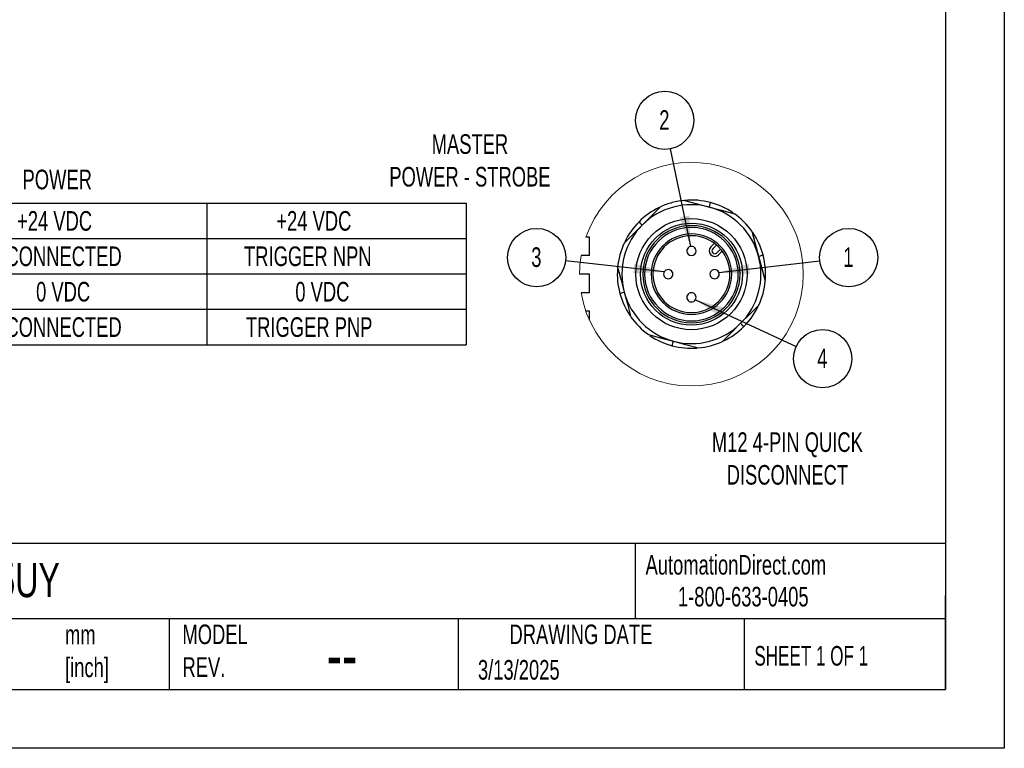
# Model space of a CAD drawing. Header units: millimetres. Extents: x 0 to 559, y 0 to 432.
# Tile 6 of 8: x 346 to 559, y 0 to 157. Entities that reach past the tile are written whole.
import ezdxf

# ---------------------------------------------------------------- set-up
doc = ezdxf.new("R2010")
doc.units = ezdxf.units.MM
doc.header["$LTSCALE"] = 2
doc.layers.add('DIMENSIONS', color=140, linetype='Continuous', lineweight=25)
doc.layers.add('TEXT', color=140, linetype='Continuous', lineweight=25)
doc.styles.add('SLDTEXTSTYLE0', font='TXT', dxfattribs={"width": 0.7})
doc.styles.add('SLDTEXTSTYLE1', font='TXT', dxfattribs={"width": 0.65})
doc.dimstyles.new('SLDDIMSTYLE6', dxfattribs={"dimtxt": 0.18, "dimasz": 6.604, "dimexe": 0, "dimexo": 0.0625, "dimgap": 0, "dimtad": 0, "dimtih": 1, "dimtoh": 1, "dimdec": 0, "dimrnd": 1e-09, "dimzin": 0, "dimdsep": 46, "dimtxsty": 'Standard', "dimsah": 1, "dimcen": 0.09, "dimadec": 0, "dimazin": 0, "dimtfac": 6.604, "dimtdec": 0, "dimtofl": 0, "dimtmove": 0, "dimatfit": 3, "dimfxl": 0, "dimfrac": 2, "dimtolj": 1, "dimtzin": 0, "dimarcsym": 0})

# ---------------------------------------------------------------- blocks, each defined once
blk = doc.blocks.new('SW_TABLEANNOTATION_0')
at = {"layer": 'DIMENSIONS', "color": 0}
for p, q in [((0, 0), (0, -7.64)), ((0, 0), (55.94, 0)), ((55.94, 0), (55.94, -7.64)), ((55.94, 0), (111.87, 0)), ((111.87, 0), (111.87, -7.64)), ((111.87, 0), (167.81, 0)), ((167.81, 0), (167.81, -7.64)), ((0, -7.64), (0, -15.29)), ((0, -7.64), (55.94, -7.64)), ((55.94, -7.64), (55.94, -15.29)), ((55.94, -7.64), (111.87, -7.64)), ((111.87, -7.64), (111.87, -15.29)), ((111.87, -7.64), (167.81, -7.64)), ((167.81, -7.64), (167.81, -15.29)), ((0, -15.29), (0, -22.93)), ((0, -15.29), (55.94, -15.29)), ((55.94, -15.29), (55.94, -22.93)), ((55.94, -15.29), (111.87, -15.29)), ((111.87, -15.29), (111.87, -22.93)), ((111.87, -15.29), (167.81, -15.29)), ((167.81, -15.29), (167.81, -22.93)), ((0, -22.93), (0, -30.58)), ((0, -22.93), (55.94, -22.93)), ((55.94, -22.93), (55.94, -30.58)), ((55.94, -22.93), (111.87, -22.93)), ((111.87, -22.93), (111.87, -30.58)), ((111.87, -22.93), (167.81, -22.93)), ((167.81, -22.93), (167.81, -30.58)), ((0, -30.58), (55.94, -30.58)), ((55.94, -30.58), (111.87, -30.58)), ((111.87, -30.58), (167.81, -30.58))]:
    blk.add_line(p, q, dxfattribs=at)
at = {"layer": 'DIMENSIONS', "color": 0, "attachment_point": 1, "style": 'SLDTEXTSTYLE0'}
for s, insert, char_height in [('PIN-1 (BROWN)', (1, -1.72), 4.2333), ('+24 VDC', (70.94, -1.72), 4.233), ('+24 VDC', (126.88, -1.72), 4.233), ('PIN-2 (WHITE)', (1, -9.36), 4.2333), ('NOT CONNECTED', (58.96, -9.36), 4.2333), ('TRIGGER NPN', (119.91, -9.36), 4.2333), ('PIN-3 ( BLUE)', (1, -17.01), 4.2333), ('0 VDC', (75.04, -17.01), 4.233), ('0 VDC', (130.98, -17.01), 4.233), ('PIN-4 (BLACK)', (1, -24.65), 4.2333), ('NOT CONNECTED', (58.96, -24.65), 4.2333), ('TRIGGER PNP', (120.32, -24.65), 4.2333)]:
    blk.add_mtext(s, dxfattribs=dict(at, insert=insert, char_height=char_height))
blk = doc.blocks.new('SW_NOTE_0')
at = {"layer": 'DIMENSIONS', "color": 0}
blk.add_circle((6.25, 0.72), 6.29, dxfattribs=at)
at = {"layer": 'DIMENSIONS', "color": 0, "insert": (6.17, 2.92), "char_height": 4.23, "attachment_point": 2, "style": 'SLDTEXTSTYLE0'}
blk.add_mtext('1', dxfattribs=at)
blk = doc.blocks.new('SW_NOTE_0_1')
at = {"layer": 'DIMENSIONS', "color": 0}
blk.add_circle((5.7, -2.65), 6.29, dxfattribs=at)
at = {"layer": 'DIMENSIONS', "color": 0, "insert": (5.63, -0.45), "char_height": 4.23, "attachment_point": 2, "style": 'SLDTEXTSTYLE0'}
blk.add_mtext('4', dxfattribs=at)
blk = doc.blocks.new('SW_NOTE_0_2')
at = {"layer": 'DIMENSIONS', "color": 0}
blk.add_circle((-6.25, 0.7), 6.29, dxfattribs=at)
at = {"layer": 'DIMENSIONS', "color": 0, "insert": (-6.32, 2.9), "char_height": 4.23, "attachment_point": 2, "style": 'SLDTEXTSTYLE0'}
blk.add_mtext('3', dxfattribs=at)
blk = doc.blocks.new('SW_NOTE_0_3')
at = {"layer": 'DIMENSIONS', "color": 0}
blk.add_circle((-1.27, 6.16), 6.29, dxfattribs=at)
at = {"layer": 'DIMENSIONS', "color": 0, "insert": (-1.35, 8.36), "char_height": 4.23, "attachment_point": 2, "style": 'SLDTEXTSTYLE0'}
blk.add_mtext('2', dxfattribs=at)

msp = doc.modelspace()

# ---------------------------------------------------------------- linework, layer by layer
at = {"color": 7, "linetype": 'Continuous'}
for p, q in [((558.8, 431.81), (558.8, 0.01)), ((558.8, 0.01), (0, 0.01))]:
    msp.add_line(p, q, dxfattribs=at)
for p, q in [((469.3, 110.38), (468.52, 110.38)), ((469.3, 106.38), (469.3, 110.38)), ((495.47, 108.25), (496.26, 109.04)), ((496.73, 108.66), (495.9, 107.83)), ((469.3, 106.38), (467.49, 106.38)), ((496.75, 106.98), (497.58, 107.81)), ((497.96, 107.34), (497.17, 106.55)), ((469.3, 102.38), (467.16, 102.38)), ((469.3, 98.38), (469.3, 102.38)), ((469.3, 98.38), (467.49, 98.38)), ((469.3, 94.38), (468.52, 94.38)), ((469.3, 92.44), (469.3, 94.38))]:
    msp.add_line(p, q)
at = {"flags": 128}
for points in [[(480.69, 112.99), (482.62, 114.92), (484.63, 116.93)], [(489.8, 118.31), (492.55, 117.58), (495.18, 116.87)], [(495.18, 116.87), (495.29, 117.26), (495.37, 117.57), (495.42, 117.77), (495.44, 117.84)], [(495.18, 116.87), (497.81, 116.17), (500.56, 115.43)], [(476.76, 109.05), (478.77, 111.06), (480.69, 112.99)], [(480.69, 112.99), (480.41, 113.28), (480.18, 113.5), (480.04, 113.65), (479.99, 113.7)], [(504.35, 111.64), (505.08, 108.9), (505.79, 106.27)], [(505.79, 106.27), (506.18, 106.37), (506.49, 106.45), (506.69, 106.51), (506.76, 106.52)], [(505.79, 106.27), (506.49, 103.63), (507.23, 100.89)], [(475.37, 103.88), (476.12, 101.06), (476.81, 98.5)], [(475.85, 98.24), (475.91, 98.26), (476.11, 98.31), (476.42, 98.4), (476.81, 98.5)], [(476.81, 98.5), (477.5, 95.94), (478.25, 93.12)], [(505.84, 95.71), (503.83, 93.7), (501.91, 91.78)], [(501.91, 91.78), (499.98, 89.85), (497.97, 87.84)], [(502.61, 91.07), (502.56, 91.12), (502.42, 91.26), (502.19, 91.49), (501.91, 91.78)], [(482.04, 89.34), (484.85, 88.58), (487.42, 87.89)], [(487.16, 86.93), (487.18, 87), (487.23, 87.19), (487.31, 87.5), (487.42, 87.89)], [(487.42, 87.89), (489.98, 87.21), (492.8, 86.45)]]:
    msp.add_lwpolyline(points, dxfattribs=at)
for radius in [12, 10.99]:
    msp.add_circle((491.3, 102.38), radius)
at = {"color": 7, "linetype": 'Continuous', "lineweight": 18}
for start, end in [(0, 160.6486), (170.4632, 180), (189.5368, 0)]:
    msp.add_arc((491.3, 102.38), 24.14, start, end, dxfattribs=at)
for centre, radius, start, end in [((491.3, 102.38), 15, 75, 135), ((491.3, 102.38), 16, 105.0001, 114.636), ((491.3, 102.38), 16, 95.364, 105), ((491.3, 102.38), 16, 75.0002, 95.3639), ((491.3, 102.38), 15, 15, 75), ((491.3, 102.38), 16, 55.7273, 74.9999), ((491.3, 102.38), 16, 115.7274, 135), ((491.3, 102.38), 16, 35.3642, 54.6358), ((491.3, 102.38), 15, 135, 195), ((491.3, 102.38), 16, 134.9999, 154.2279), ((491.3, 102.38), 10.5, 0, 180), ((491.3, 102.38), 10.1, 0, 180), ((491.3, 102.38), 8.7, 0, 180), ((491.3, 102.38), 8.3, 360, 180), ((491.3, 102.38), 16, 14.9999, 34.2278), ((491.3, 102.38), 16, 155.3642, 174.6358), ((491.3, 107.38), 1, 359.9999, 180.0001), ((491.3, 107.38), 1, 180.0003, 359.9997), ((496.32, 107.4), 1.2, 134.9999, 311.4314), ((496.32, 107.4), 0.6, 135, 311.431), ((496.32, 107.41), 0.606, 311.4478, 314.9829), ((496.32, 107.4), 1.2, 311.43, 315.0012), ((491.3, 102.38), 15, 315, 15), ((491.3, 102.38), 16, 354.6358, 15.0001), ((491.3, 102.38), 16, 175.7273, 195.0001), ((491.3, 102.38), 10.5, 180, 0), ((491.3, 102.38), 10.1, 180, 0), ((491.3, 102.38), 8.7, 180, 360), ((491.3, 102.38), 8.3, 180, 0), ((486.3, 102.38), 1, 89.9999, 270.0001), ((486.3, 102.38), 1, 269.9999, 90.0001), ((496.3, 102.38), 1, 89.9999, 270.0001), ((496.3, 102.38), 1, 269.9999, 90.0001), ((491.3, 102.38), 16, 335.3642, 354.6358), ((491.3, 102.38), 16, 195, 214.2279), ((491.3, 102.38), 15, 195, 255), ((491.3, 97.38), 1, 359.9999, 180.0001), ((491.3, 97.38), 1, 179.9999, 0.0001), ((491.3, 102.38), 16, 315, 334.2278), ((491.3, 102.38), 16, 215.364, 234.636), ((491.3, 102.38), 15, 255, 315), ((491.3, 102.38), 16, 295.7273, 315), ((491.3, 102.38), 16, 235.7274, 254.9999), ((491.3, 102.38), 16, 275.3641, 294.6358), ((491.3, 102.38), 16, 254.9999, 274.2279)]:
    msp.add_arc(centre, radius, start, end)
at = {"layer": 'TEXT'}
for p, q in [((546.1, 419.1), (546.1, 12.7)), ((546.1, 44.25), (12.7, 44.25)), ((479.15, 44.25), (479.15, 27.94)), ((546.1, 12.7), (546.1, 33.02)), ((546.1, 27.94), (12.7, 27.94)), ((378.6, 27.94), (378.6, 12.7)), ((440.93, 27.94), (440.93, 12.7)), ((502.7, 27.94), (502.7, 12.7)), ((12.7, 12.7), (546.1, 12.7))]:
    msp.add_line(p, q, dxfattribs=at)

# ---------------------------------------------------------------- block references
at = {"layer": 'DIMENSIONS'}
for name, p in [('SW_NOTE_0_3', (486.8, 129.42)), ('SW_TABLEANNOTATION_0', (274.85, 117.72)), ('SW_NOTE_0_2', (464.15, 105.27)), ('SW_NOTE_0', (518.98, 105.25)), ('SW_NOTE_0_1', (513.9, 86.78))]:
    msp.add_blockref(name, p, dxfattribs=at)

# ---------------------------------------------------------------- texts
at = {"color": 179, "linetype": 'Continuous', "lineweight": 18, "char_height": 4.2333, "attachment_point": 1, "style": 'SLDTEXTSTYLE0'}
for s, insert in [('AutomationDirect.com', (481.39, 41.75)), ('1-800-633-0405', (488.38, 34.87))]:
    msp.add_mtext(s, dxfattribs=dict(at, insert=insert))
at = {"layer": 'DIMENSIONS', "style": 'SLDTEXTSTYLE0'}
for s, insert, char_height, attachment_point in [('MASTER^JPOWER - STROBE', (443.5, 132.59), 4.2333, 2), ('POWER', (346.97, 124.94), 4.233, 1), ('M12 4-PIN QUICK^JDISCONNECT', (512, 68.23), 4.2333, 2)]:
    msp.add_mtext(s, dxfattribs=dict(at, insert=insert, char_height=char_height, attachment_point=attachment_point))
at = {"layer": 'TEXT'}
for s, insert, char_height, attachment_point, style in [('RD1ZD5UY', (318.42, 40.05), 7.408, 1, 'SLDTEXTSTYLE0'), ('mm^J[inch]', (356.13, 26.66), 4.233, 1, 'SLDTEXTSTYLE0'), ('MODEL ^JREV.', (381.47, 26.73), 4.2333, 1, 'SLDTEXTSTYLE0'), ('DRAWING DATE', (467.45, 26.73), 4.2333, 2, 'SLDTEXTSTYLE0'), ('SHEET 1 OF 1', (504.88, 22.1), 4.2333, 1, 'SLDTEXTSTYLE1'), ('--', (412.6, 25.47), 10.583, 1, 'SLDTEXTSTYLE0'), ('3/13/2025', (445.23, 19.07), 4.233, 1, 'SLDTEXTSTYLE0')]:
    msp.add_mtext(s, dxfattribs=dict(at, insert=insert, char_height=char_height, attachment_point=attachment_point, style=style))

# ---------------------------------------------------------------- leaders
at = {"layer": 'DIMENSIONS'}
for points in [[(491.15, 108.37), (486.8, 129.42)], [(485.43, 102.88), (464.15, 105.27)], [(497.23, 102.75), (518.98, 105.25)], [(492.16, 96.86), (513.9, 86.78)]]:
    msp.add_leader(points, dimstyle='SLDDIMSTYLE6', dxfattribs=at)

doc.saveas('drawing.dxf')
